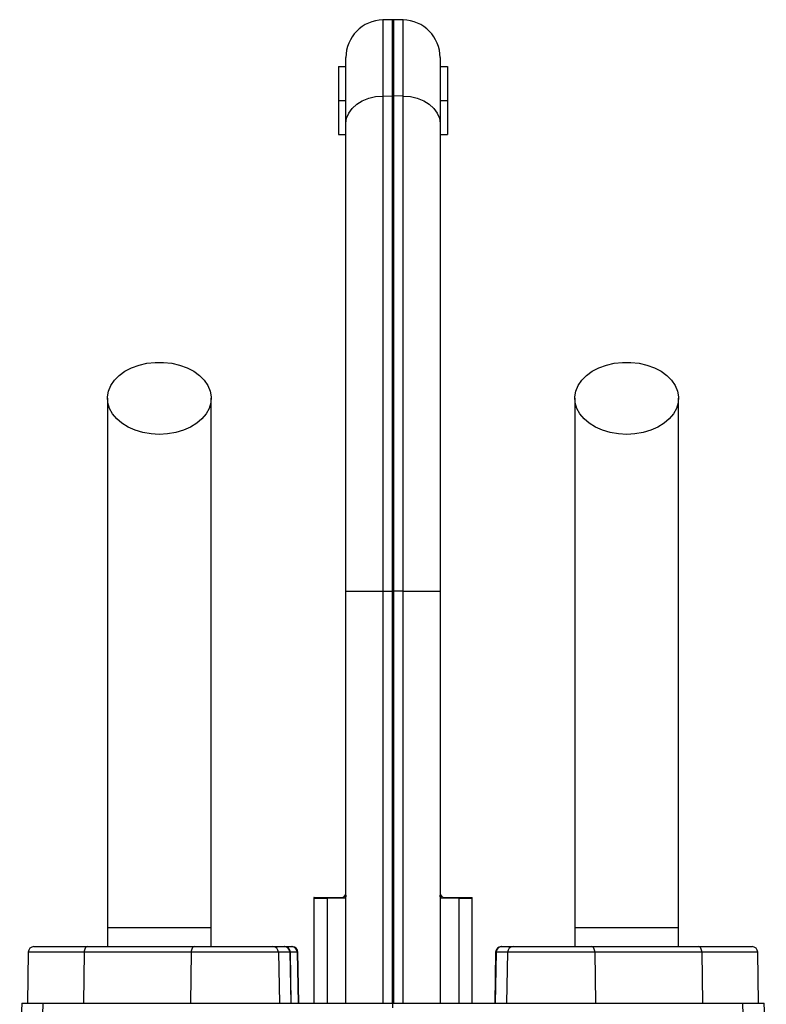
# Model space of a CAD drawing. Header units: millimetres. Extents: x 2434 to 3492, y 1333 to 4508.
# Tile 11 of 11: x 2731 to 3127, y 3986 to 4508. Entities that reach past the tile are written whole.
import ezdxf

# ---------------------------------------------------------------- set-up
doc = ezdxf.new("R2010")
doc.units = ezdxf.units.MM
doc.header["$LTSCALE"] = 2

msp = doc.modelspace()

# ---------------------------------------------------------------- linework, layer by layer
at = {"color": 7, "linetype": 'Continuous', "lineweight": 25}
for p, q in [((2928.58, 4508.33), (2923.58, 4508.24)), ((2934.28, 4508.24), (2929.28, 4508.33)), ((2903.93, 4453.21), (2903.93, 4488.24)), ((2953.93, 4488.24), (2953.93, 4453.21)), ((2899.93, 4483.44), (2899.93, 4465.44)), ((2899.93, 4483.44), (2903.93, 4483.44)), ((2953.93, 4483.44), (2957.93, 4483.44)), ((2957.93, 4483.44), (2957.93, 4465.44)), ((2899.93, 4465.44), (2903.93, 4465.44)), ((2899.93, 4465.44), (2899.93, 4447.44)), ((2923.58, 4467.82), (2928.58, 4467.88)), ((2923.58, 4467.82), (2923.58, 4204.96)), ((2928.58, 4204.96), (2928.58, 4467.88)), ((2929.28, 4467.88), (2929.28, 4204.96)), ((2934.28, 4467.82), (2929.28, 4467.88)), ((2934.28, 4204.96), (2934.28, 4467.82)), ((2953.93, 4465.44), (2957.93, 4465.44)), ((2957.93, 4465.44), (2957.93, 4447.44)), ((2903.93, 4204.96), (2903.93, 4453.21)), ((2953.93, 4453.21), (2953.93, 4204.96)), ((2899.93, 4447.44), (2903.93, 4447.44)), ((2953.93, 4447.44), (2957.93, 4447.44)), ((2903.93, 4204.96), (2923.58, 4204.96)), ((2903.93, 3986.33), (2903.93, 4204.96)), ((2923.58, 4204.96), (2928.58, 4204.96)), ((2923.58, 4204.96), (2923.58, 3986.33)), ((2928.58, 3986.33), (2928.58, 4204.96)), ((2928.58, 4204.96), (2929.28, 4204.96)), ((2929.28, 4204.96), (2929.28, 3986.33)), ((2934.28, 4204.96), (2929.28, 4204.96)), ((2934.28, 3986.33), (2934.28, 4204.96)), ((2934.28, 4204.96), (2953.93, 4204.96)), ((2953.93, 4204.96), (2953.93, 3986.33)), ((2886.93, 4041.7), (2886.93, 3986.33)), ((2903.37, 4041.99), (2893.93, 4041.81)), ((2893.93, 4041.81), (2893.93, 3986.33)), ((2903.73, 4044.06), (2903.93, 4044.36)), ((2953.93, 4044.36), (2954.13, 4044.06)), ((2963.93, 4041.81), (2954.49, 4041.99)), ((2963.93, 4041.81), (2963.93, 3986.33)), ((2970.93, 3986.33), (2970.93, 4041.7)), ((2777.43, 4026.33), (2777.43, 4016.33)), ((2832.43, 4026.33), (2777.43, 4026.33)), ((2832.43, 4016.33), (2832.43, 4026.33)), ((3025.43, 4026.33), (3025.43, 4016.33)), ((3080.43, 4026.33), (3025.43, 4026.33)), ((3080.43, 4016.33), (3080.43, 4026.33)), ((2738.4, 4016.33), (2766.77, 4016.33)), ((2766.77, 4016.33), (2823.52, 4016.33)), ((2823.52, 4016.33), (2865.17, 4016.33)), ((2865.17, 4016.33), (2871.21, 4016.33)), ((2871.21, 4016.33), (2871.46, 4016.33)), ((2871.46, 4016.33), (2875.17, 4016.33)), ((2875.17, 4016.33), (2875.46, 4016.33)), ((2986.4, 4016.33), (2986.66, 4016.33)), ((2986.66, 4016.33), (2992.69, 4016.33)), ((2992.69, 4016.33), (3034.34, 4016.33)), ((3034.34, 4016.33), (3091.09, 4016.33)), ((3091.09, 4016.33), (3119.46, 4016.33)), ((2735.4, 4013.39), (2734.93, 3986.33)), ((2765.05, 4013.39), (2764.78, 3986.33)), ((2821.8, 4013.39), (2765.05, 4013.39)), ((2821.8, 4013.39), (2821.53, 3986.33)), ((2868.16, 4013.39), (2821.8, 4013.39)), ((2868.16, 4013.39), (2868.63, 3986.33)), ((2874.19, 4013.39), (2868.16, 4013.39)), ((2874.19, 4013.39), (2874.66, 3986.33)), ((2874.93, 3986.33), (2874.46, 4013.39)), ((2878.14, 4013.39), (2878.6, 3986.33)), ((2878.93, 3986.33), (2878.46, 4013.39)), ((2983.4, 4013.39), (2982.93, 3986.33)), ((2983.67, 4013.39), (2983.2, 3986.33)), ((2989.71, 4013.39), (2983.67, 4013.39)), ((2989.71, 4013.39), (2989.24, 3986.33)), ((3036.06, 4013.39), (2989.71, 4013.39)), ((3036.06, 4013.39), (3036.33, 3986.33)), ((3092.81, 4013.39), (3036.06, 4013.39)), ((3092.81, 4013.39), (3093.08, 3986.33)), ((3122.93, 3986.33), (3122.46, 4013.39)), ((2731.96, 3986.33), (2730.84, 3954.51)), ((2731.96, 3986.33), (2743.34, 3986.33)), ((2742.56, 3959.8), (2743.34, 3986.33)), ((2743.34, 3986.33), (2928.93, 3986.33)), ((2928.93, 3986.33), (3114.52, 3986.33)), ((2928.93, 3983.76), (2928.93, 3986.33)), ((3115.3, 3959.8), (3114.52, 3986.33)), ((3114.52, 3986.33), (3125.91, 3986.33)), ((3127.02, 3954.5), (3125.91, 3986.33))]:
    msp.add_line(p, q, dxfattribs=at)
at = {"color": 8, "linetype": 'Continuous', "lineweight": 25}
for p, q in [((2923.58, 4508.24), (2923.58, 4467.82)), ((2928.58, 4467.88), (2928.58, 4508.33)), ((2929.28, 4508.33), (2929.28, 4467.88)), ((2934.28, 4467.82), (2934.28, 4508.24)), ((2893.93, 4041.81), (2886.93, 4041.7)), ((2970.93, 4041.7), (2963.93, 4041.81)), ((2765.05, 4013.39), (2735.4, 4013.39)), ((2874.46, 4013.39), (2874.19, 4013.39)), ((2878.14, 4013.39), (2874.46, 4013.39)), ((2878.46, 4013.39), (2878.14, 4013.39)), ((2983.67, 4013.39), (2983.4, 4013.39)), ((3122.46, 4013.39), (3092.81, 4013.39))]:
    msp.add_line(p, q, dxfattribs=at)
at = {"color": 7, "linetype": 'Continuous', "lineweight": 25, "flags": 128}
for points in [[(2903.93, 4453.21), (2904.31, 4456.03), (2905.42, 4458.74), (2907.23, 4461.25), (2909.67, 4463.45), (2912.64, 4465.27), (2916.04, 4466.63), (2919.73, 4467.49), (2923.58, 4467.82)], [(2934.28, 4467.82), (2938.13, 4467.49), (2941.83, 4466.63), (2945.22, 4465.27), (2948.2, 4463.45), (2950.63, 4461.25), (2952.44, 4458.74), (2953.56, 4456.03), (2953.93, 4453.21)], [(2804.93, 4288.22), (2800.52, 4288.47), (2796.22, 4289.21), (2792.15, 4290.41), (2788.41, 4292.06), (2785.1, 4294.1), (2782.3, 4296.49), (2780.09, 4299.16), (2778.52, 4302.04), (2777.63, 4305.05), (2777.45, 4308.13), (2777.99, 4311.19), (2779.22, 4314.15), (2781.12, 4316.93), (2783.63, 4319.47), (2786.7, 4321.69), (2790.23, 4323.54), (2794.15, 4324.97), (2798.35, 4325.94), (2802.72, 4326.44), (2807.14, 4326.44), (2811.51, 4325.94), (2815.71, 4324.97), (2819.63, 4323.54), (2823.17, 4321.69), (2826.23, 4319.47), (2828.75, 4316.93), (2830.64, 4314.15), (2831.88, 4311.19), (2832.41, 4308.13), (2832.23, 4305.05), (2831.35, 4302.04), (2829.78, 4299.16), (2827.56, 4296.49), (2824.76, 4294.1), (2821.45, 4292.06), (2817.71, 4290.41), (2813.64, 4289.21), (2809.34, 4288.47), (2804.93, 4288.22)], [(3052.93, 4288.22), (3048.52, 4288.47), (3044.22, 4289.21), (3040.15, 4290.41), (3036.41, 4292.06), (3033.1, 4294.1), (3030.3, 4296.49), (3028.09, 4299.16), (3026.52, 4302.04), (3025.63, 4305.05), (3025.45, 4308.13), (3025.99, 4311.19), (3027.22, 4314.15), (3029.12, 4316.93), (3031.63, 4319.47), (3034.7, 4321.69), (3038.23, 4323.54), (3042.15, 4324.97), (3046.35, 4325.94), (3050.72, 4326.44), (3055.14, 4326.44), (3059.51, 4325.94), (3063.71, 4324.97), (3067.63, 4323.54), (3071.17, 4321.69), (3074.23, 4319.47), (3076.75, 4316.93), (3078.64, 4314.15), (3079.88, 4311.19), (3080.41, 4308.13), (3080.23, 4305.05), (3079.35, 4302.04), (3077.78, 4299.16), (3075.56, 4296.49), (3072.76, 4294.1), (3069.45, 4292.06), (3065.71, 4290.41), (3061.64, 4289.21), (3057.34, 4288.47), (3052.93, 4288.22)], [(2766.77, 4016.33), (2766.44, 4016.28), (2766.12, 4016.11), (2765.83, 4015.84), (2765.57, 4015.47), (2765.35, 4015.03), (2765.19, 4014.52), (2765.09, 4013.96), (2765.05, 4013.39)], [(2823.52, 4016.33), (2823.19, 4016.28), (2822.87, 4016.11), (2822.58, 4015.84), (2822.32, 4015.47), (2822.1, 4015.03), (2821.94, 4014.52), (2821.84, 4013.96), (2821.8, 4013.39)], [(3036.06, 4013.39), (3036.02, 4013.96), (3035.92, 4014.52), (3035.76, 4015.03), (3035.54, 4015.47), (3035.28, 4015.84), (3034.99, 4016.11), (3034.67, 4016.28), (3034.34, 4016.33)], [(3092.81, 4013.39), (3092.77, 4013.96), (3092.67, 4014.52), (3092.51, 4015.03), (3092.3, 4015.47), (3092.04, 4015.84), (3091.74, 4016.11), (3091.42, 4016.28), (3091.09, 4016.33)]]:
    msp.add_lwpolyline(points, dxfattribs=at)
at = {"color": 7, "linetype": 'Continuous', "lineweight": 25}
for centre, radius, start, end in [((2923.93, 4488.24), 20, 91, 180), ((2928.93, 4488.33), 20, 89, 91), ((2933.93, 4488.24), 20, 0, 89), ((2928.93, 4440.5), 27.38, 89.2697, 90.7303), ((2892.93, 4041.7), 6, 173.8746, 180.4373), ((2901.12, 4041.85), 7.19, 176.1226, 180.307), ((2909.42, 4041.99), 6.05, 160.0126, 180.0237), ((2948.44, 4041.99), 6.05, 359.9763, 19.9874), ((2956.74, 4041.85), 7.19, 359.693, 3.8774), ((2964.93, 4041.7), 6, 0.4831, 6.0328), ((2738.4, 4013.33), 3, 90, 179), ((2865.16, 4013.34), 2.99, 0.8885, 89.8931), ((2871.2, 4013.34), 2.99, 0.8885, 89.8931), ((2871.46, 4013.33), 3, 1, 90), ((2875.15, 4013.35), 2.98, 0.6788, 89.69), ((2875.46, 4013.33), 3, 1, 90), ((2986.4, 4013.33), 3, 90, 179), ((2986.66, 4013.34), 2.99, 90.1069, 179.1115), ((2992.7, 4013.34), 2.99, 90.1069, 179.1115), ((3119.46, 4013.33), 3, 1, 90)]:
    msp.add_arc(centre, radius, start, end, dxfattribs=at)
for points, knots in [([(2777.43, 4307.36), (2777.43, 4301.49), (2777.43, 4289.86), (2777.43, 4272.29), (2777.43, 4254.54), (2777.43, 4236.42), (2777.43, 4217.71), (2777.43, 4198.23), (2777.43, 4178.76), (2777.43, 4159.46), (2777.43, 4140.5), (2777.43, 4121.18), (2777.43, 4099.71), (2777.43, 4076.29), (2777.43, 4051.13), (2777.43, 4034.53), (2777.43, 4026.33)], [0, 0, 0, 0, 0.079644, 0.158009, 0.235124, 0.311015, 0.385614, 0.459005, 0.531252, 0.593311, 0.65426, 0.714301, 0.773508, 0.85087, 0.926319, 1, 1, 1, 1]), ([(2832.43, 4026.33), (2832.43, 4031.4), (2832.43, 4041.94), (2832.43, 4058.36), (2832.43, 4075.98), (2832.43, 4093.31), (2832.43, 4110.13), (2832.43, 4126.22), (2832.43, 4142.72), (2832.43, 4160.22), (2832.43, 4178.49), (2832.43, 4197.35), (2832.43, 4215.97), (2832.43, 4234.33), (2832.43, 4252.5), (2832.43, 4270.64), (2832.43, 4288.93), (2832.43, 4301.15), (2832.43, 4307.36)], [0, 0, 0, 0, 0.045521, 0.094717, 0.147611, 0.204275, 0.251456, 0.300858, 0.352419, 0.406213, 0.470225, 0.53729, 0.607172, 0.679907, 0.755587, 0.834151, 0.915609, 1, 1, 1, 1]), ([(3025.43, 4307.36), (3025.43, 4301.49), (3025.43, 4289.86), (3025.43, 4272.29), (3025.43, 4254.54), (3025.43, 4236.42), (3025.43, 4217.71), (3025.43, 4198.23), (3025.43, 4178.76), (3025.43, 4159.46), (3025.43, 4140.5), (3025.43, 4121.18), (3025.43, 4099.71), (3025.43, 4076.29), (3025.43, 4051.13), (3025.43, 4034.53), (3025.43, 4026.33)], [0, 0, 0, 0, 0.079644, 0.158009, 0.235124, 0.311015, 0.385614, 0.459005, 0.531252, 0.593311, 0.65426, 0.714301, 0.773508, 0.85087, 0.926319, 1, 1, 1, 1]), ([(3080.43, 4026.33), (3080.43, 4031.4), (3080.43, 4041.94), (3080.43, 4058.36), (3080.43, 4075.98), (3080.43, 4093.31), (3080.43, 4110.13), (3080.43, 4126.22), (3080.43, 4142.72), (3080.43, 4160.22), (3080.43, 4178.49), (3080.43, 4197.35), (3080.43, 4215.97), (3080.43, 4234.33), (3080.43, 4252.5), (3080.43, 4270.64), (3080.43, 4288.93), (3080.43, 4301.15), (3080.43, 4307.36)], [0, 0, 0, 0, 0.045521, 0.094717, 0.147611, 0.204275, 0.251456, 0.300858, 0.352419, 0.406213, 0.470225, 0.53729, 0.607172, 0.679907, 0.755587, 0.834151, 0.915609, 1, 1, 1, 1]), ([(2887.03, 4042.33), (2887.01, 4042.33), (2886.82, 4042.33), (2887.62, 4042.33), (2889.58, 4042.33), (2892.36, 4042.33), (2893.95, 4042.33)], [0, 0, 0, 0, 0.0360092, 0.3245436, 0.6130775, 1, 1, 1, 1]), ([(2893.95, 4042.33), (2895.66, 4042.33), (2897.16, 4042.33), (2899.1, 4042.33), (2899.69, 4042.33), (2900.76, 4042.33), (2901.24, 4042.33), (2901.66, 4042.33)], [0, 0, 0, 0, 0.5, 0.5, 0.75, 0.75, 1, 1, 1, 1]), ([(2901.66, 4042.33), (2902.06, 4042.33), (2902.4, 4042.48), (2902.88, 4042.91), (2903.04, 4043.09), (2903.37, 4043.53), (2903.54, 4043.78), (2903.73, 4044.06)], [0, 0, 0, 0, 0.5, 0.5, 0.75, 0.75, 1, 1, 1, 1]), ([(2954.13, 4044.06), (2954.51, 4043.49), (2954.81, 4043.06), (2955.3, 4042.63), (2955.46, 4042.52), (2955.82, 4042.37), (2956, 4042.33), (2956.2, 4042.33)], [0, 0, 0, 0, 0.5, 0.5, 0.75, 0.75, 1, 1, 1, 1]), ([(2956.2, 4042.33), (2957.04, 4042.33), (2958.11, 4042.33), (2960.05, 4042.33), (2960.75, 4042.33), (2962.25, 4042.33), (2963.06, 4042.33), (2963.91, 4042.33)], [0, 0, 0, 0, 0.5, 0.5, 0.75, 0.75, 1, 1, 1, 1]), ([(2963.91, 4042.33), (2964.96, 4042.33), (2967.05, 4042.33), (2969.23, 4042.33), (2970.49, 4042.33), (2971.06, 4042.33), (2970.88, 4042.33), (2970.88, 4042.33)], [0, 0, 0, 0, 0.2475, 0.495, 0.742497, 0.989995, 1, 1, 1, 1])]:
    msp.add_open_spline(points, degree=3, knots=knots, dxfattribs=at)
for points in [[(2903.93, 4043.62), (2903.93, 4042.6), (2903.76, 4042), (2903.37, 4041.99)], [(2954.49, 4041.99), (2954.1, 4042), (2953.93, 4042.6), (2953.93, 4043.62)]]:
    msp.add_open_spline(points, degree=3, dxfattribs=at)

doc.saveas('drawing.dxf')
